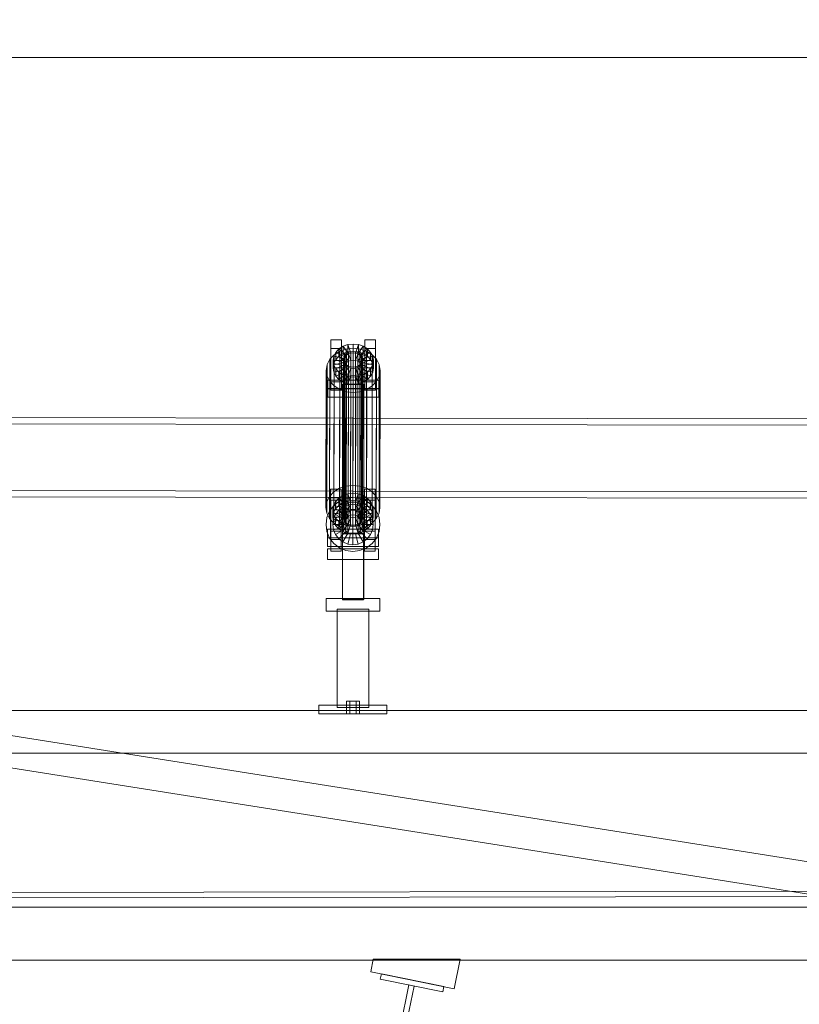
# Model space of a CAD drawing. Header units: millimetres. Extents: x -4738 to 65662, y -68080 to 6847.
# Tile 16 of 256: x 6526 to 7260, y -56291 to -55365. Entities that reach past the tile are written whole.
import ezdxf

# ---------------------------------------------------------------- set-up
doc = ezdxf.new("R2010")
doc.units = ezdxf.units.MM
doc.layers.add('COTAS_P', color=1, linetype='Continuous', lineweight=0)
doc.layers.add('R27_C10_CONJUNTO', color=7, linetype='Continuous', lineweight=0)
doc.dimstyles.new('R19_10', dxfattribs={"dimtxt": 25, "dimasz": 15, "dimexe": 15, "dimexo": 8, "dimgap": 10, "dimtad": 1, "dimtih": 1, "dimtoh": 1, "dimdsep": 46, "dimcen": 0.09, "dimadec": 0, "dimazin": 0, "dimtfac": 1, "dimtdec": 4, "dimtofl": 0, "dimtmove": 0, "dimatfit": 3, "dimfxl": 1, "dimtolj": 1, "dimtzin": 0, "dimarcsym": 0})

# ---------------------------------------------------------------- blocks, each defined once
blk = doc.blocks.new('DIM_R30_61')
at = {"layer": 'COTAS_P'}
for p, q in [((0, -55400), (15, -55395.5)), ((0, -56000), (0, -55400)), ((0, -55400), (10475, -55400)), ((0, -55400), (15, -55404.5)), ((10475, -55400), (10460, -55395.5)), ((10475, -55400), (10460, -55404.5)), ((10475, -56000), (10475, -55400))]:
    blk.add_line(p, q, dxfattribs=at)
blk.add_text('10475 P', height=25, dxfattribs=at).set_placement((5237.5, -55390))

msp = doc.modelspace()

# ---------------------------------------------------------------- linework, layer by layer
at = {"layer": 'R27_C10_CONJUNTO'}
for p, q in [((6819.174, -55674.097), (6819.186, -55666.067)), ((6819.186, -55666.067), (6829.186, -55666.067)), ((6819.186, -55666.067), (6819.216, -55705.387)), ((6829.186, -55666.067), (6829.174, -55674.097)), ((6829.216, -55705.387), (6829.186, -55666.067)), ((6851.174, -55674.097), (6851.186, -55666.067)), ((6851.186, -55666.067), (6861.186, -55666.067)), ((6851.186, -55666.067), (6851.216, -55705.387)), ((6861.186, -55666.067), (6861.174, -55674.097)), ((6861.216, -55705.387), (6861.186, -55666.067)), ((6829.174, -55674.097), (6819.174, -55674.097)), ((6819.203, -55713.417), (6819.174, -55674.097)), ((6821.844, -55681.453), (6823.739, -55677.699)), ((6822.213, -55679.946), (6827.471, -55676.64)), ((6823.739, -55677.699), (6823.728, -55684.582)), ((6823.739, -55677.699), (6826.756, -55674.476)), ((6832.402, -55681.795), (6823.739, -55677.699)), ((6826.756, -55674.476), (6826.745, -55681.359)), ((6826.756, -55674.476), (6830.689, -55672.003)), ((6833.831, -55680.268), (6826.756, -55674.476)), ((6827.471, -55676.64), (6827.272, -55805.694)), ((6827.471, -55676.64), (6833.596, -55674.561)), ((6829.174, -55674.097), (6829.203, -55713.417)), ((6830.689, -55672.003), (6830.678, -55678.885)), ((6835.26, -55677.331), (6830.678, -55678.885)), ((6830.689, -55672.003), (6835.27, -55670.448)), ((6835.695, -55679.097), (6830.689, -55672.003)), ((6833.596, -55674.561), (6833.396, -55803.616)), ((6833.596, -55674.561), (6840.169, -55673.852)), ((6833.833, -55679.121), (6835.696, -55677.949)), ((6835.27, -55670.448), (6835.26, -55677.331)), ((6840.177, -55676.8), (6835.26, -55677.331)), ((6835.26, -55677.331), (6837.854, -55685.243)), ((6835.27, -55670.448), (6840.188, -55669.917)), ((6837.865, -55678.36), (6835.27, -55670.448)), ((6835.696, -55677.949), (6835.465, -55827.653)), ((6835.696, -55677.949), (6837.866, -55677.213)), ((6837.866, -55677.213), (6837.635, -55826.916)), ((6840.194, -55678.109), (6837.865, -55678.36)), ((6837.866, -55677.213), (6840.196, -55676.962)), ((6840.196, -55676.962), (6839.964, -55826.665)), ((6840.169, -55673.852), (6839.97, -55802.907)), ((6840.169, -55673.852), (6846.744, -55674.561)), ((6840.188, -55669.917), (6840.177, -55676.8)), ((6845.095, -55677.331), (6840.177, -55676.8)), ((6840.177, -55676.8), (6840.183, -55684.992)), ((6840.183, -55684.992), (6840.194, -55678.109)), ((6840.194, -55678.109), (6840.188, -55669.917)), ((6840.188, -55669.917), (6845.106, -55670.448)), ((6842.523, -55678.36), (6840.194, -55678.109)), ((6840.196, -55676.962), (6842.525, -55677.213)), ((6842.525, -55677.213), (6842.294, -55826.916)), ((6845.095, -55677.331), (6842.513, -55685.243)), ((6842.523, -55678.36), (6845.106, -55670.448)), ((6842.525, -55677.213), (6844.696, -55677.949)), ((6844.696, -55677.949), (6844.465, -55827.653)), ((6844.695, -55679.097), (6849.689, -55672.003)), ((6844.696, -55677.949), (6846.561, -55679.121)), ((6845.106, -55670.448), (6845.095, -55677.331)), ((6849.678, -55678.885), (6845.095, -55677.331)), ((6845.106, -55670.448), (6849.689, -55672.003)), ((6846.744, -55674.561), (6846.544, -55803.616)), ((6846.559, -55680.268), (6853.626, -55674.476)), ((6846.744, -55674.561), (6852.871, -55676.64)), ((6847.991, -55681.795), (6856.648, -55677.699)), ((6849.689, -55672.003), (6849.678, -55678.885)), ((6849.689, -55672.003), (6853.626, -55674.476)), ((6861.174, -55674.097), (6851.174, -55674.097)), ((6851.203, -55713.417), (6851.174, -55674.097)), ((6852.871, -55676.64), (6852.672, -55805.694)), ((6852.871, -55676.64), (6858.134, -55679.946)), ((6853.626, -55674.476), (6853.615, -55681.359)), ((6853.626, -55674.476), (6856.648, -55677.699)), ((6856.648, -55677.699), (6856.637, -55684.582)), ((6856.648, -55677.699), (6858.549, -55681.453)), ((6861.174, -55674.097), (6861.203, -55713.417)), ((6815.647, -55689.273), (6818.18, -55684.255)), ((6818.18, -55684.255), (6817.981, -55813.31)), ((6818.18, -55684.255), (6822.213, -55679.946)), ((6821.199, -55685.481), (6821.189, -55692.364)), ((6821.199, -55685.481), (6821.844, -55681.453)), ((6831.199, -55685.481), (6821.199, -55685.481)), ((6821.85, -55689.51), (6821.199, -55685.481)), ((6821.844, -55681.453), (6821.833, -55688.336)), ((6823.728, -55684.582), (6821.833, -55688.336)), ((6831.505, -55683.573), (6821.844, -55681.453)), ((6831.507, -55687.389), (6821.85, -55689.51)), ((6822.213, -55679.946), (6822.014, -55809.001)), ((6826.745, -55681.359), (6823.728, -55684.582)), ((6823.728, -55684.582), (6832.392, -55688.678)), ((6830.678, -55678.885), (6826.745, -55681.359)), ((6826.745, -55681.359), (6833.821, -55687.151)), ((6830.678, -55678.885), (6835.684, -55685.98)), ((6831.201, -55684.334), (6830.97, -55834.037)), ((6831.189, -55692.364), (6831.199, -55685.481)), ((6831.505, -55683.573), (6831.199, -55685.481)), ((6831.199, -55685.481), (6831.507, -55687.389)), ((6831.201, -55684.334), (6831.506, -55682.426)), ((6831.509, -55686.242), (6831.201, -55684.334)), ((6831.506, -55682.426), (6831.275, -55832.129)), ((6831.509, -55686.242), (6831.278, -55835.946)), ((6831.494, -55690.456), (6831.505, -55683.573)), ((6831.497, -55694.272), (6831.507, -55687.389)), ((6832.402, -55681.795), (6831.505, -55683.573)), ((6831.506, -55682.426), (6832.404, -55680.648)), ((6831.507, -55687.389), (6832.408, -55689.167)), ((6832.41, -55688.02), (6831.509, -55686.242)), ((6832.404, -55680.648), (6832.173, -55830.351)), ((6832.392, -55688.678), (6832.402, -55681.795)), ((6832.392, -55688.678), (6833.821, -55687.151)), ((6833.831, -55680.268), (6832.402, -55681.795)), ((6832.404, -55680.648), (6833.833, -55679.121)), ((6833.833, -55679.121), (6833.602, -55828.824)), ((6833.821, -55687.151), (6833.831, -55680.268)), ((6833.821, -55687.151), (6835.684, -55685.98)), ((6835.695, -55679.097), (6833.831, -55680.268)), ((6835.684, -55685.98), (6835.695, -55679.097)), ((6835.684, -55685.98), (6837.854, -55685.243)), ((6837.865, -55678.36), (6835.695, -55679.097)), ((6837.854, -55685.243), (6837.865, -55678.36)), ((6837.854, -55685.243), (6840.183, -55684.992)), ((6840.183, -55684.992), (6842.513, -55685.243)), ((6842.513, -55685.243), (6842.523, -55678.36)), ((6842.513, -55685.243), (6844.684, -55685.98)), ((6844.695, -55679.097), (6842.523, -55678.36)), ((6849.678, -55678.885), (6844.684, -55685.98)), ((6844.684, -55685.98), (6844.695, -55679.097)), ((6844.684, -55685.98), (6846.549, -55687.151)), ((6846.559, -55680.268), (6844.695, -55679.097)), ((6846.561, -55679.121), (6846.33, -55828.824)), ((6846.549, -55687.151), (6846.559, -55680.268)), ((6853.615, -55681.359), (6846.549, -55687.151)), ((6846.549, -55687.151), (6847.98, -55688.678)), ((6847.991, -55681.795), (6846.559, -55680.268)), ((6846.561, -55679.121), (6847.993, -55680.648)), ((6847.993, -55680.648), (6847.761, -55830.351)), ((6847.98, -55688.678), (6847.991, -55681.795)), ((6856.637, -55684.582), (6847.98, -55688.678)), ((6848.891, -55683.573), (6847.991, -55681.795)), ((6847.993, -55680.648), (6848.893, -55682.426)), ((6847.996, -55689.167), (6848.894, -55687.389)), ((6848.896, -55686.242), (6847.998, -55688.02)), ((6848.893, -55682.426), (6848.661, -55832.129)), ((6848.896, -55686.242), (6848.664, -55835.946)), ((6848.881, -55690.456), (6848.891, -55683.573)), ((6848.883, -55694.272), (6848.894, -55687.389)), ((6848.891, -55683.573), (6858.549, -55681.453)), ((6849.199, -55685.481), (6848.891, -55683.573)), ((6848.893, -55682.426), (6849.201, -55684.334)), ((6848.894, -55687.389), (6849.199, -55685.481)), ((6848.894, -55687.389), (6858.555, -55689.51)), ((6849.201, -55684.334), (6848.896, -55686.242)), ((6848.97, -55834.037), (6849.201, -55684.334)), ((6849.199, -55685.481), (6849.189, -55692.364)), ((6859.199, -55685.481), (6849.199, -55685.481)), ((6853.615, -55681.359), (6849.678, -55678.885)), ((6856.637, -55684.582), (6853.615, -55681.359)), ((6858.538, -55688.336), (6856.637, -55684.582)), ((6858.134, -55679.946), (6857.935, -55809.001)), ((6858.134, -55679.946), (6862.174, -55684.255)), ((6858.549, -55681.453), (6858.538, -55688.336)), ((6858.549, -55681.453), (6859.199, -55685.481)), ((6859.199, -55685.481), (6858.555, -55689.51)), ((6859.189, -55692.364), (6859.199, -55685.481)), ((6862.174, -55684.255), (6861.975, -55813.31)), ((6862.174, -55684.255), (6864.716, -55689.273)), ((6814.785, -55694.658), (6814.586, -55823.713)), ((6814.785, -55694.658), (6815.647, -55689.273)), ((6815.655, -55700.044), (6814.785, -55694.658)), ((6815.647, -55689.273), (6815.447, -55818.328)), ((6821.833, -55688.336), (6821.189, -55692.364)), ((6821.189, -55692.364), (6831.189, -55692.364)), ((6821.189, -55692.364), (6821.839, -55696.392)), ((6821.833, -55688.336), (6831.494, -55690.456)), ((6821.85, -55689.51), (6821.839, -55696.392)), ((6821.839, -55696.392), (6831.497, -55694.272)), ((6821.839, -55696.392), (6823.74, -55700.146)), ((6823.751, -55693.263), (6821.85, -55689.51)), ((6823.751, -55693.263), (6823.74, -55700.146)), ((6823.74, -55700.146), (6832.397, -55696.05)), ((6832.408, -55689.167), (6823.751, -55693.263)), ((6826.773, -55696.487), (6823.751, -55693.263)), ((6826.773, -55696.487), (6826.762, -55703.37)), ((6833.839, -55690.694), (6826.773, -55696.487)), ((6830.71, -55698.96), (6826.773, -55696.487)), ((6835.704, -55691.866), (6830.71, -55698.96)), ((6831.189, -55692.364), (6831.494, -55690.456)), ((6831.497, -55694.272), (6831.189, -55692.364)), ((6831.494, -55690.456), (6832.392, -55688.678)), ((6832.397, -55696.05), (6831.497, -55694.272)), ((6832.41, -55688.02), (6832.178, -55837.724)), ((6832.397, -55696.05), (6832.408, -55689.167)), ((6833.829, -55697.577), (6832.397, -55696.05)), ((6832.408, -55689.167), (6833.839, -55690.694)), ((6833.841, -55689.547), (6832.41, -55688.02)), ((6833.841, -55689.547), (6833.61, -55839.25)), ((6833.829, -55697.577), (6833.839, -55690.694)), ((6833.839, -55690.694), (6835.704, -55691.866)), ((6835.706, -55690.719), (6833.841, -55689.547)), ((6837.875, -55692.602), (6835.293, -55700.515)), ((6835.706, -55690.719), (6835.474, -55840.422)), ((6835.694, -55698.749), (6835.704, -55691.866)), ((6835.704, -55691.866), (6837.875, -55692.602)), ((6837.877, -55691.455), (6835.706, -55690.719)), ((6837.877, -55691.455), (6837.646, -55841.159)), ((6837.865, -55699.485), (6837.875, -55692.602)), ((6837.875, -55692.602), (6840.205, -55692.854)), ((6840.207, -55691.706), (6837.877, -55691.455)), ((6840.207, -55691.706), (6839.975, -55841.41)), ((6840.194, -55699.737), (6840.205, -55692.854)), ((6840.205, -55692.854), (6842.534, -55692.602)), ((6840.205, -55692.854), (6840.211, -55701.045)), ((6842.536, -55691.455), (6840.207, -55691.706)), ((6842.536, -55691.455), (6842.304, -55841.159)), ((6842.523, -55699.485), (6842.534, -55692.602)), ((6842.534, -55692.602), (6844.704, -55691.866)), ((6842.534, -55692.602), (6845.128, -55700.515)), ((6844.706, -55690.719), (6842.536, -55691.455)), ((6844.706, -55690.719), (6844.474, -55840.422)), ((6844.694, -55698.749), (6844.704, -55691.866)), ((6844.704, -55691.866), (6846.567, -55690.694)), ((6844.704, -55691.866), (6849.71, -55698.96)), ((6846.569, -55689.547), (6844.706, -55690.719)), ((6846.569, -55689.547), (6846.338, -55839.25)), ((6846.557, -55697.577), (6846.567, -55690.694)), ((6847.986, -55696.05), (6846.557, -55697.577)), ((6846.567, -55690.694), (6847.996, -55689.167)), ((6846.567, -55690.694), (6853.643, -55696.487)), ((6847.998, -55688.02), (6846.569, -55689.547)), ((6847.998, -55688.02), (6847.767, -55837.724)), ((6847.98, -55688.678), (6848.881, -55690.456)), ((6847.986, -55696.05), (6847.996, -55689.167)), ((6848.883, -55694.272), (6847.986, -55696.05)), ((6856.649, -55700.146), (6847.986, -55696.05)), ((6847.996, -55689.167), (6856.66, -55693.263)), ((6858.538, -55688.336), (6848.881, -55690.456)), ((6848.881, -55690.456), (6849.189, -55692.364)), ((6849.189, -55692.364), (6848.883, -55694.272)), ((6858.544, -55696.392), (6848.883, -55694.272)), ((6849.189, -55692.364), (6859.189, -55692.364)), ((6853.643, -55696.487), (6849.71, -55698.96)), ((6853.643, -55696.487), (6853.632, -55703.37)), ((6856.66, -55693.263), (6853.643, -55696.487)), ((6856.66, -55693.263), (6856.649, -55700.146)), ((6856.649, -55700.146), (6858.544, -55696.392)), ((6858.555, -55689.51), (6856.66, -55693.263)), ((6859.189, -55692.364), (6858.538, -55688.336)), ((6858.555, -55689.51), (6858.544, -55696.392)), ((6858.544, -55696.392), (6859.189, -55692.364)), ((6864.716, -55689.273), (6864.516, -55818.328)), ((6864.716, -55689.273), (6865.585, -55694.658)), ((6865.585, -55694.658), (6864.724, -55700.044)), ((6865.386, -55823.713), (6865.585, -55694.658)), ((6815.655, -55700.044), (6815.455, -55829.098)), ((6818.196, -55705.062), (6815.655, -55700.044)), ((6816.202, -55711.778), (6816.215, -55703.748)), ((6816.215, -55703.748), (6864.215, -55703.748)), ((6816.215, -55703.748), (6816.221, -55711.94)), ((6818.196, -55705.062), (6817.996, -55834.116)), ((6822.236, -55709.371), (6818.196, -55705.062)), ((6819.216, -55705.387), (6819.203, -55713.417)), ((6829.216, -55705.387), (6819.216, -55705.387)), ((6823.74, -55700.146), (6826.762, -55703.37)), ((6826.762, -55703.37), (6833.829, -55697.577)), ((6826.762, -55703.37), (6830.699, -55705.843)), ((6829.203, -55713.417), (6829.216, -55705.387)), ((6830.699, -55705.843), (6835.694, -55698.749)), ((6830.71, -55698.96), (6830.699, -55705.843)), ((6830.699, -55705.843), (6835.283, -55707.398)), ((6835.293, -55700.515), (6830.71, -55698.96)), ((6835.694, -55698.749), (6833.829, -55697.577)), ((6835.283, -55707.398), (6837.865, -55699.485)), ((6835.293, -55700.515), (6835.283, -55707.398)), ((6840.211, -55701.045), (6835.293, -55700.515)), ((6837.865, -55699.485), (6835.694, -55698.749)), ((6840.194, -55699.737), (6837.865, -55699.485)), ((6842.523, -55699.485), (6840.194, -55699.737)), ((6840.201, -55707.928), (6840.194, -55699.737)), ((6840.211, -55701.045), (6840.201, -55707.928)), ((6845.128, -55700.515), (6840.211, -55701.045)), ((6844.694, -55698.749), (6842.523, -55699.485)), ((6845.118, -55707.398), (6842.523, -55699.485)), ((6846.557, -55697.577), (6844.694, -55698.749)), ((6849.699, -55705.843), (6844.694, -55698.749)), ((6845.128, -55700.515), (6845.118, -55707.398)), ((6845.118, -55707.398), (6849.699, -55705.843)), ((6849.71, -55698.96), (6845.128, -55700.515)), ((6853.632, -55703.37), (6846.557, -55697.577)), ((6849.71, -55698.96), (6849.699, -55705.843)), ((6849.699, -55705.843), (6853.632, -55703.37)), ((6851.216, -55705.387), (6851.203, -55713.417)), ((6861.216, -55705.387), (6851.216, -55705.387)), ((6853.632, -55703.37), (6856.649, -55700.146)), ((6862.19, -55705.062), (6858.157, -55709.371)), ((6861.203, -55713.417), (6861.216, -55705.387)), ((6862.19, -55705.062), (6861.99, -55834.116)), ((6864.724, -55700.044), (6862.19, -55705.062)), ((6864.215, -55703.748), (6864.202, -55711.778)), ((6864.221, -55711.94), (6864.215, -55703.748)), ((6864.724, -55700.044), (6864.524, -55829.098)), ((6864.202, -55711.778), (6816.202, -55711.778)), ((6816.208, -55719.97), (6816.202, -55711.778)), ((6816.221, -55711.94), (6816.208, -55719.97)), ((6864.221, -55711.94), (6816.221, -55711.94)), ((6819.203, -55713.417), (6829.203, -55713.417)), ((6822.236, -55709.371), (6822.036, -55838.425)), ((6827.499, -55712.677), (6822.236, -55709.371)), ((6827.499, -55712.677), (6827.299, -55841.732)), ((6833.626, -55714.756), (6827.499, -55712.677)), ((6830.208, -55707.891), (6830.208, -55707.636)), ((6830.208, -55707.636), (6850.208, -55707.636)), ((6830.211, -55910.251), (6830.208, -55707.636)), ((6850.208, -55707.89), (6830.208, -55707.891)), ((6830.211, -55910.506), (6830.208, -55707.891)), ((6833.626, -55714.756), (6833.427, -55843.811)), ((6840.201, -55715.465), (6833.626, -55714.756)), ((6835.283, -55707.398), (6840.201, -55707.928)), ((6840.201, -55707.928), (6845.118, -55707.398)), ((6846.774, -55714.756), (6840.201, -55715.465)), ((6846.774, -55714.756), (6846.575, -55843.811)), ((6852.899, -55712.677), (6846.774, -55714.756)), ((6850.208, -55707.636), (6850.208, -55707.89)), ((6850.211, -55910.251), (6850.208, -55707.636)), ((6850.208, -55707.89), (6850.211, -55910.505)), ((6851.203, -55713.417), (6861.203, -55713.417)), ((6852.899, -55712.677), (6852.699, -55841.732)), ((6858.157, -55709.371), (6852.899, -55712.677)), ((6858.157, -55709.371), (6857.957, -55838.425)), ((6864.202, -55711.778), (6864.208, -55719.97)), ((6864.208, -55719.97), (6864.221, -55711.94)), ((6816.208, -55719.97), (6864.208, -55719.97)), ((6840.201, -55715.465), (6840.001, -55844.52)), ((6840.116, -55739.549), (5860.116, -55738.033)), ((6840.009, -55808.378), (6840.116, -55739.549)), ((6840.116, -55739.549), (6840.106, -55745.549)), ((7820.116, -55741.065), (6840.116, -55739.549)), ((5860.106, -55744.033), (6840.106, -55745.549)), ((6840.106, -55745.549), (6840, -55814.378)), ((6840.106, -55745.549), (7820.106, -55747.065)), ((5860.009, -55806.863), (6840.009, -55808.378)), ((6818.956, -55814.623), (6818.969, -55806.593)), ((6818.969, -55806.593), (6828.969, -55806.593)), ((6818.969, -55806.593), (6818.998, -55845.913)), ((6827.272, -55805.694), (6822.014, -55809.001)), ((6833.396, -55803.616), (6827.272, -55805.694)), ((6828.969, -55806.593), (6828.956, -55814.623)), ((6828.998, -55845.913), (6828.969, -55806.593)), ((6839.97, -55802.907), (6833.396, -55803.616)), ((6846.544, -55803.616), (6839.97, -55802.907)), ((6852.672, -55805.694), (6846.544, -55803.616)), ((6850.956, -55814.623), (6850.969, -55806.593)), ((6850.969, -55806.593), (6860.969, -55806.593)), ((6850.969, -55806.593), (6850.998, -55845.913)), ((6857.935, -55809.001), (6852.672, -55805.694)), ((6860.969, -55806.593), (6860.956, -55814.623)), ((6860.998, -55845.913), (6860.969, -55806.593)), ((6840, -55814.378), (5860, -55812.862)), ((6817.981, -55813.31), (6815.447, -55818.328)), ((6822.014, -55809.001), (6817.981, -55813.31)), ((6828.956, -55814.623), (6818.956, -55814.623)), ((6818.986, -55853.943), (6818.956, -55814.623)), ((6819, -55816.778), (6829, -55816.778)), ((6819, -55816.778), (6819, -55864.778)), ((6823.522, -55818.225), (6826.539, -55815.002)), ((6826.539, -55815.002), (6826.528, -55821.885)), ((6826.539, -55815.002), (6830.472, -55812.529)), ((6833.614, -55820.794), (6826.539, -55815.002)), ((6827.3, -55817.781), (6833.426, -55815.244)), ((6828.956, -55814.623), (6828.986, -55853.943)), ((6829, -55864.778), (6829, -55816.778)), ((6830.472, -55812.529), (6830.461, -55819.412)), ((6830.472, -55812.529), (6835.053, -55810.974)), ((6835.477, -55819.623), (6830.472, -55812.529)), ((6833.426, -55815.244), (6840, -55814.378)), ((6835.053, -55810.974), (6835.042, -55817.857)), ((6835.053, -55810.974), (6839.97, -55810.443)), ((6837.647, -55818.886), (6835.053, -55810.974)), ((6839.97, -55810.443), (6839.96, -55817.326)), ((6839.976, -55818.635), (6839.97, -55810.443)), ((6839.97, -55810.443), (6844.888, -55810.974)), ((7820, -55815.894), (6840, -55814.378)), ((6840, -55814.378), (6846.574, -55815.244)), ((6840.009, -55808.378), (7820.009, -55809.894)), ((6842.306, -55818.886), (6844.888, -55810.974)), ((6844.477, -55819.623), (6849.472, -55812.529)), ((6844.888, -55810.974), (6844.878, -55817.857)), ((6844.888, -55810.974), (6849.472, -55812.529)), ((6846.342, -55820.794), (6853.409, -55815.002)), ((6846.574, -55815.244), (6852.7, -55817.781)), ((6849.472, -55812.529), (6849.461, -55819.412)), ((6849.472, -55812.529), (6853.409, -55815.002)), ((6860.956, -55814.623), (6850.956, -55814.623)), ((6850.986, -55853.943), (6850.956, -55814.623)), ((6851, -55816.778), (6861, -55816.778)), ((6851, -55816.778), (6851, -55864.778)), ((6853.409, -55815.002), (6853.398, -55821.885)), ((6853.409, -55815.002), (6856.431, -55818.225)), ((6861.975, -55813.31), (6857.935, -55809.001)), ((6860.956, -55814.623), (6860.986, -55853.943)), ((6861, -55864.778), (6861, -55816.778)), ((6864.516, -55818.328), (6861.975, -55813.31)), ((6815.447, -55818.328), (6814.586, -55823.713)), ((6814.586, -55823.713), (6815.455, -55829.098)), ((6818.003, -55827.078), (6822.039, -55821.818)), ((6820.982, -55826.007), (6820.971, -55832.89)), ((6820.982, -55826.007), (6821.626, -55821.979)), ((6830.982, -55826.007), (6820.982, -55826.007)), ((6821.632, -55830.036), (6820.982, -55826.007)), ((6821.626, -55821.979), (6821.616, -55828.862)), ((6823.511, -55825.108), (6821.616, -55828.862)), ((6821.626, -55821.979), (6823.522, -55818.225)), ((6831.287, -55824.099), (6821.626, -55821.979)), ((6822.039, -55821.818), (6827.3, -55817.781)), ((6823.522, -55818.225), (6823.511, -55825.108)), ((6826.528, -55821.885), (6823.511, -55825.108)), ((6823.511, -55825.108), (6832.174, -55829.204)), ((6832.185, -55822.321), (6823.522, -55818.225)), ((6823.546, -55830.278), (6826.565, -55826.343)), ((6830.461, -55819.412), (6826.528, -55821.885)), ((6826.528, -55821.885), (6833.603, -55827.677)), ((6826.565, -55826.343), (6830.5, -55823.324)), ((6833.636, -55833.414), (6826.565, -55826.343)), ((6835.042, -55817.857), (6830.461, -55819.412)), ((6830.461, -55819.412), (6835.467, -55826.506)), ((6830.5, -55823.324), (6835.082, -55821.426)), ((6835.5, -55831.984), (6830.5, -55823.324)), ((6830.971, -55832.89), (6830.982, -55826.007)), ((6831.287, -55824.099), (6830.982, -55826.007)), ((6830.982, -55826.007), (6831.29, -55827.915)), ((6831.277, -55830.982), (6831.287, -55824.099)), ((6832.185, -55822.321), (6831.287, -55824.099)), ((6832.174, -55829.204), (6832.185, -55822.321)), ((6833.614, -55820.794), (6832.185, -55822.321)), ((6833.603, -55827.677), (6833.614, -55820.794)), ((6833.603, -55827.677), (6835.467, -55826.506)), ((6835.477, -55819.623), (6833.614, -55820.794)), ((6839.96, -55817.326), (6835.042, -55817.857)), ((6835.042, -55817.857), (6837.637, -55825.769)), ((6835.082, -55821.426), (6840, -55820.778)), ((6837.671, -55831.085), (6835.082, -55821.426)), ((6835.467, -55826.506), (6835.477, -55819.623)), ((6835.467, -55826.506), (6837.637, -55825.769)), ((6837.647, -55818.886), (6835.477, -55819.623)), ((6837.637, -55825.769), (6837.647, -55818.886)), ((6837.637, -55825.769), (6839.966, -55825.518)), ((6839.976, -55818.635), (6837.647, -55818.886)), ((6844.878, -55817.857), (6839.96, -55817.326)), ((6839.96, -55817.326), (6839.966, -55825.518)), ((6839.966, -55825.518), (6839.976, -55818.635)), ((6839.966, -55825.518), (6842.295, -55825.769)), ((6842.306, -55818.886), (6839.976, -55818.635)), ((6840, -55830.778), (6840, -55820.778)), ((6840, -55820.778), (6844.918, -55821.426)), ((6844.878, -55817.857), (6842.295, -55825.769)), ((6842.295, -55825.769), (6842.306, -55818.886)), ((6842.295, -55825.769), (6844.467, -55826.506)), ((6844.477, -55819.623), (6842.306, -55818.886)), ((6842.329, -55831.085), (6844.918, -55821.426)), ((6849.461, -55819.412), (6844.467, -55826.506)), ((6844.467, -55826.506), (6844.477, -55819.623)), ((6844.467, -55826.506), (6846.331, -55827.677)), ((6846.342, -55820.794), (6844.477, -55819.623)), ((6844.5, -55831.984), (6849.5, -55823.324)), ((6849.461, -55819.412), (6844.878, -55817.857)), ((6844.918, -55821.426), (6849.5, -55823.324)), ((6846.331, -55827.677), (6846.342, -55820.794)), ((6853.398, -55821.885), (6846.331, -55827.677)), ((6847.773, -55822.321), (6846.342, -55820.794)), ((6846.364, -55833.414), (6853.435, -55826.343)), ((6847.763, -55829.204), (6847.773, -55822.321)), ((6856.42, -55825.108), (6847.763, -55829.204)), ((6847.773, -55822.321), (6856.431, -55818.225)), ((6848.674, -55824.099), (6847.773, -55822.321)), ((6848.663, -55830.982), (6848.674, -55824.099)), ((6848.674, -55824.099), (6858.332, -55821.979)), ((6848.982, -55826.007), (6848.674, -55824.099)), ((6848.677, -55827.915), (6848.982, -55826.007)), ((6848.982, -55826.007), (6848.971, -55832.89)), ((6858.982, -55826.007), (6848.982, -55826.007)), ((6853.398, -55821.885), (6849.461, -55819.412)), ((6849.5, -55823.324), (6853.435, -55826.343)), ((6852.7, -55817.781), (6857.961, -55821.818)), ((6856.42, -55825.108), (6853.398, -55821.885)), ((6853.435, -55826.343), (6856.454, -55830.278)), ((6856.431, -55818.225), (6856.42, -55825.108)), ((6858.321, -55828.862), (6856.42, -55825.108)), ((6856.431, -55818.225), (6858.332, -55821.979)), ((6857.961, -55821.818), (6861.997, -55827.078)), ((6858.332, -55821.979), (6858.321, -55828.862)), ((6858.332, -55821.979), (6858.982, -55826.007)), ((6858.982, -55826.007), (6858.338, -55830.036)), ((6858.971, -55832.89), (6858.982, -55826.007)), ((6865.386, -55823.713), (6864.516, -55818.328)), ((6864.524, -55829.098), (6865.386, -55823.713)), ((6814.6, -55839.778), (6815.465, -55833.204)), ((6815.455, -55829.098), (6817.996, -55834.116)), ((6815.465, -55833.204), (6818.003, -55827.078)), ((6817.996, -55834.116), (6822.036, -55838.425)), ((6821.616, -55828.862), (6820.971, -55832.89)), ((6820.971, -55832.89), (6830.971, -55832.89)), ((6820.971, -55832.89), (6821.622, -55836.918)), ((6821, -55839.778), (6821.647, -55834.861)), ((6821.616, -55828.862), (6831.277, -55830.982)), ((6821.632, -55830.036), (6821.622, -55836.918)), ((6821.622, -55836.918), (6831.279, -55834.798)), ((6831.29, -55827.915), (6821.632, -55830.036)), ((6823.533, -55833.789), (6821.632, -55830.036)), ((6821.647, -55834.861), (6823.546, -55830.278)), ((6831.307, -55837.449), (6821.647, -55834.861)), ((6823.533, -55833.789), (6823.523, -55840.672)), ((6832.191, -55829.694), (6823.533, -55833.789)), ((6826.555, -55837.013), (6823.533, -55833.789)), ((6832.206, -55835.278), (6823.546, -55830.278)), ((6833.622, -55831.22), (6826.555, -55837.013)), ((6835.487, -55832.392), (6830.492, -55839.486)), ((6831.275, -55832.129), (6830.97, -55834.037)), ((6830.97, -55834.037), (6831.278, -55835.946)), ((6830.971, -55832.89), (6831.277, -55830.982)), ((6831.279, -55834.798), (6830.971, -55832.89)), ((6832.173, -55830.351), (6831.275, -55832.129)), ((6831.277, -55830.982), (6832.174, -55829.204)), ((6831.279, -55834.798), (6831.29, -55827.915)), ((6832.18, -55836.576), (6831.279, -55834.798)), ((6831.29, -55827.915), (6832.191, -55829.694)), ((6831.307, -55837.449), (6832.206, -55835.278)), ((6833.602, -55828.824), (6832.173, -55830.351)), ((6832.174, -55829.204), (6833.603, -55827.677)), ((6832.18, -55836.576), (6832.191, -55829.694)), ((6832.191, -55829.694), (6833.622, -55831.22)), ((6832.206, -55835.278), (6833.636, -55833.414)), ((6835.465, -55827.653), (6833.602, -55828.824)), ((6833.611, -55838.103), (6833.622, -55831.22)), ((6833.622, -55831.22), (6835.487, -55832.392)), ((6833.636, -55833.414), (6835.5, -55831.984)), ((6837.658, -55833.128), (6835.076, -55841.041)), ((6837.635, -55826.916), (6835.465, -55827.653)), ((6835.476, -55839.275), (6835.487, -55832.392)), ((6835.487, -55832.392), (6837.658, -55833.128)), ((6835.5, -55831.984), (6837.671, -55831.085)), ((6839.964, -55826.665), (6837.635, -55826.916)), ((6837.647, -55840.011), (6837.658, -55833.128)), ((6837.658, -55833.128), (6839.988, -55833.38)), ((6837.671, -55831.085), (6840, -55830.778)), ((6842.294, -55826.916), (6839.964, -55826.665)), ((6839.977, -55840.263), (6839.988, -55833.38)), ((6839.988, -55833.38), (6842.317, -55833.128)), ((6839.988, -55833.38), (6839.994, -55841.571)), ((6840, -55830.778), (6842.329, -55831.085)), ((6844.465, -55827.653), (6842.294, -55826.916)), ((6842.306, -55840.011), (6842.317, -55833.128)), ((6842.317, -55833.128), (6844.487, -55832.392)), ((6842.317, -55833.128), (6844.911, -55841.041)), ((6842.329, -55831.085), (6844.5, -55831.984)), ((6846.33, -55828.824), (6844.465, -55827.653)), ((6844.476, -55839.275), (6844.487, -55832.392)), ((6844.487, -55832.392), (6846.35, -55831.22)), ((6844.487, -55832.392), (6849.492, -55839.486)), ((6844.5, -55831.984), (6846.364, -55833.414)), ((6847.761, -55830.351), (6846.33, -55828.824)), ((6846.331, -55827.677), (6847.763, -55829.204)), ((6846.339, -55838.103), (6846.35, -55831.22)), ((6846.35, -55831.22), (6847.779, -55829.694)), ((6846.35, -55831.22), (6853.425, -55837.013)), ((6846.364, -55833.414), (6847.794, -55835.278)), ((6848.661, -55832.129), (6847.761, -55830.351)), ((6847.763, -55829.204), (6848.663, -55830.982)), ((6847.768, -55836.576), (6847.779, -55829.694)), ((6848.666, -55834.798), (6847.768, -55836.576)), ((6847.779, -55829.694), (6848.677, -55827.915)), ((6847.779, -55829.694), (6856.442, -55833.789)), ((6847.794, -55835.278), (6856.454, -55830.278)), ((6847.794, -55835.278), (6848.693, -55837.449)), ((6848.97, -55834.037), (6848.661, -55832.129)), ((6858.321, -55828.862), (6848.663, -55830.982)), ((6848.663, -55830.982), (6848.971, -55832.89)), ((6848.664, -55835.946), (6848.97, -55834.037)), ((6848.666, -55834.798), (6848.677, -55827.915)), ((6848.971, -55832.89), (6848.666, -55834.798)), ((6858.327, -55836.918), (6848.666, -55834.798)), ((6848.677, -55827.915), (6858.338, -55830.036)), ((6848.693, -55837.449), (6858.353, -55834.861)), ((6848.971, -55832.89), (6858.971, -55832.89)), ((6856.442, -55833.789), (6853.425, -55837.013)), ((6856.442, -55833.789), (6856.432, -55840.672)), ((6858.338, -55830.036), (6856.442, -55833.789)), ((6856.454, -55830.278), (6858.353, -55834.861)), ((6857.957, -55838.425), (6861.99, -55834.116)), ((6858.971, -55832.89), (6858.321, -55828.862)), ((6858.338, -55830.036), (6858.327, -55836.918)), ((6858.327, -55836.918), (6858.971, -55832.89)), ((6858.353, -55834.861), (6859, -55839.778)), ((6861.99, -55834.116), (6864.524, -55829.098)), ((6861.997, -55827.078), (6864.535, -55833.204)), ((6864.535, -55833.204), (6865.4, -55839.778)), ((6815.465, -55846.352), (6814.6, -55839.778)), ((6815.985, -55852.304), (6815.997, -55844.274)), ((6815.997, -55844.274), (6863.997, -55844.274)), ((6815.997, -55844.274), (6816.003, -55852.466)), ((6831, -55839.778), (6821, -55839.778)), ((6821.647, -55844.696), (6821, -55839.778)), ((6821.622, -55836.918), (6823.523, -55840.672)), ((6831.307, -55842.108), (6821.647, -55844.696)), ((6823.546, -55849.278), (6821.647, -55844.696)), ((6822.036, -55838.425), (6827.299, -55841.732)), ((6823.523, -55840.672), (6832.18, -55836.576)), ((6823.523, -55840.672), (6826.545, -55843.896)), ((6832.206, -55844.278), (6823.546, -55849.278)), ((6826.555, -55837.013), (6826.545, -55843.896)), ((6826.545, -55843.896), (6833.611, -55838.103)), ((6826.545, -55843.896), (6830.482, -55846.369)), ((6830.492, -55839.486), (6826.555, -55837.013)), ((6827.299, -55841.732), (6833.427, -55843.811)), ((6830.482, -55846.369), (6835.476, -55839.275)), ((6830.492, -55839.486), (6830.482, -55846.369)), ((6835.076, -55841.041), (6830.492, -55839.486)), ((6831, -55839.778), (6831.307, -55837.449)), ((6831.307, -55842.108), (6831, -55839.778)), ((6831.278, -55835.946), (6832.178, -55837.724)), ((6832.206, -55844.278), (6831.307, -55842.108)), ((6832.178, -55837.724), (6833.61, -55839.25)), ((6833.611, -55838.103), (6832.18, -55836.576)), ((6833.636, -55846.142), (6832.206, -55844.278)), ((6833.427, -55843.811), (6840.001, -55844.52)), ((6833.61, -55839.25), (6835.474, -55840.422)), ((6835.476, -55839.275), (6833.611, -55838.103)), ((6835.065, -55847.924), (6837.647, -55840.011)), ((6835.076, -55841.041), (6835.065, -55847.924)), ((6839.994, -55841.571), (6835.076, -55841.041)), ((6835.474, -55840.422), (6837.646, -55841.159)), ((6837.647, -55840.011), (6835.476, -55839.275)), ((6837.646, -55841.159), (6839.975, -55841.41)), ((6839.977, -55840.263), (6837.647, -55840.011)), ((6839.975, -55841.41), (6842.304, -55841.159)), ((6842.306, -55840.011), (6839.977, -55840.263)), ((6839.983, -55848.454), (6839.977, -55840.263)), ((6839.994, -55841.571), (6839.983, -55848.454)), ((6844.911, -55841.041), (6839.994, -55841.571)), ((6840.001, -55844.52), (6846.575, -55843.811)), ((6842.304, -55841.159), (6844.474, -55840.422)), ((6844.476, -55839.275), (6842.306, -55840.011)), ((6844.9, -55847.924), (6842.306, -55840.011)), ((6844.474, -55840.422), (6846.338, -55839.25)), ((6846.339, -55838.103), (6844.476, -55839.275)), ((6849.482, -55846.369), (6844.476, -55839.275)), ((6844.911, -55841.041), (6844.9, -55847.924)), ((6849.492, -55839.486), (6844.911, -55841.041)), ((6846.338, -55839.25), (6847.767, -55837.724)), ((6847.768, -55836.576), (6846.339, -55838.103)), ((6853.415, -55843.896), (6846.339, -55838.103)), ((6847.794, -55844.278), (6846.364, -55846.142)), ((6846.575, -55843.811), (6852.699, -55841.732)), ((6847.767, -55837.724), (6848.664, -55835.946)), ((6856.432, -55840.672), (6847.768, -55836.576)), ((6848.693, -55842.108), (6847.794, -55844.278)), ((6847.794, -55844.278), (6856.454, -55849.278)), ((6848.693, -55837.449), (6849, -55839.778)), ((6849, -55839.778), (6848.693, -55842.108)), ((6848.693, -55842.108), (6858.353, -55844.696)), ((6859, -55839.778), (6849, -55839.778)), ((6849.492, -55839.486), (6849.482, -55846.369)), ((6849.482, -55846.369), (6853.415, -55843.896)), ((6853.425, -55837.013), (6849.492, -55839.486)), ((6852.699, -55841.732), (6857.957, -55838.425)), ((6853.425, -55837.013), (6853.415, -55843.896)), ((6853.415, -55843.896), (6856.432, -55840.672)), ((6856.432, -55840.672), (6858.327, -55836.918)), ((6858.353, -55844.696), (6856.454, -55849.278)), ((6859, -55839.778), (6858.353, -55844.696)), ((6863.997, -55844.274), (6863.985, -55852.304)), ((6864.003, -55852.466), (6863.997, -55844.274)), ((6865.4, -55839.778), (6864.535, -55846.352)), ((6818.003, -55852.478), (6815.465, -55846.352)), ((6863.985, -55852.304), (6815.985, -55852.304)), ((6815.991, -55860.496), (6815.985, -55852.304)), ((6816.003, -55852.466), (6815.991, -55860.496)), ((6864.003, -55852.466), (6816.003, -55852.466)), ((6822.039, -55857.739), (6818.003, -55852.478)), ((6818.998, -55845.913), (6818.986, -55853.943)), ((6818.986, -55853.943), (6828.986, -55853.943)), ((6828.998, -55845.913), (6818.998, -55845.913)), ((6826.565, -55853.213), (6823.546, -55849.278)), ((6833.636, -55846.142), (6826.565, -55853.213)), ((6830.5, -55856.233), (6826.565, -55853.213)), ((6828.986, -55853.943), (6828.998, -55845.913)), ((6829.991, -55847.875), (6849.991, -55847.874)), ((6829.991, -55848.705), (6829.991, -55847.875)), ((6829.994, -55909.963), (6829.991, -55847.875)), ((6849.991, -55848.704), (6829.991, -55848.705)), ((6829.994, -55910.794), (6829.991, -55848.705)), ((6830.482, -55846.369), (6835.065, -55847.924)), ((6835.5, -55847.572), (6830.5, -55856.233)), ((6835.5, -55847.572), (6833.636, -55846.142)), ((6835.065, -55847.924), (6839.983, -55848.454)), ((6837.671, -55848.471), (6835.082, -55858.131)), ((6837.671, -55848.471), (6835.5, -55847.572)), ((6840, -55848.778), (6837.671, -55848.471)), ((6839.983, -55848.454), (6844.9, -55847.924)), ((6842.329, -55848.471), (6840, -55848.778)), ((6840, -55848.778), (6840, -55858.778)), ((6844.5, -55847.572), (6842.329, -55848.471)), ((6842.329, -55848.471), (6844.918, -55858.131)), ((6846.364, -55846.142), (6844.5, -55847.572)), ((6844.5, -55847.572), (6849.5, -55856.233)), ((6844.9, -55847.924), (6849.482, -55846.369)), ((6846.364, -55846.142), (6853.435, -55853.213)), ((6853.435, -55853.213), (6849.5, -55856.233)), ((6849.991, -55847.874), (6849.991, -55848.704)), ((6849.994, -55909.962), (6849.991, -55847.874)), ((6849.991, -55848.704), (6849.994, -55910.793)), ((6850.998, -55845.913), (6850.986, -55853.943)), ((6850.986, -55853.943), (6860.986, -55853.943)), ((6860.998, -55845.913), (6850.998, -55845.913)), ((6856.454, -55849.278), (6853.435, -55853.213)), ((6861.997, -55852.478), (6857.961, -55857.739)), ((6860.986, -55853.943), (6860.998, -55845.913)), ((6864.535, -55846.352), (6861.997, -55852.478)), ((6863.985, -55852.304), (6863.991, -55860.496)), ((6863.991, -55860.496), (6864.003, -55852.466)), ((6815.991, -55860.496), (6863.991, -55860.496)), ((6816, -55862.778), (6864, -55862.778)), ((6816, -55862.778), (6816, -55872.778)), ((6827.3, -55861.775), (6822.039, -55857.739)), ((6833.426, -55864.313), (6827.3, -55861.775)), ((6850, -55862.778), (6830, -55862.778)), ((6830, -55910.378), (6830, -55862.778)), ((6835.082, -55858.131), (6830.5, -55856.233)), ((6840, -55858.778), (6835.082, -55858.131)), ((6844.918, -55858.131), (6840, -55858.778)), ((6849.5, -55856.233), (6844.918, -55858.131)), ((6852.7, -55861.775), (6846.574, -55864.313)), ((6850, -55862.778), (6850, -55910.378)), ((6857.961, -55857.739), (6852.7, -55861.775)), ((6864, -55872.778), (6864, -55862.778)), ((6816, -55872.778), (6864, -55872.778)), ((6819, -55864.778), (6829, -55864.778)), ((6840, -55865.178), (6833.426, -55864.313)), ((6846.574, -55864.313), (6840, -55865.178)), ((6851, -55864.778), (6861, -55864.778)), ((6814.6, -55909.378), (6865.4, -55909.378)), ((6814.6, -55909.378), (6814.6, -55921.378)), ((6849.994, -55909.962), (6829.994, -55909.963)), ((6829.994, -55909.963), (6829.994, -55910.794)), ((6849.994, -55910.793), (6849.994, -55909.962)), ((6865.4, -55921.378), (6865.4, -55909.378)), ((6829.994, -55910.794), (6849.994, -55910.793)), ((6850, -55910.378), (6830, -55910.378)), ((6850.211, -55910.251), (6830.211, -55910.251)), ((6830.211, -55910.251), (6830.211, -55910.506)), ((6830.211, -55910.506), (6850.211, -55910.505)), ((6850.211, -55910.505), (6850.211, -55910.251)), ((6814.6, -55921.378), (6865.4, -55921.378)), ((6825, -55919.378), (6855, -55919.378)), ((6825, -55919.378), (6825, -56012)), ((6855, -56012), (6855, -55919.378)), ((6808, -56010), (6872, -56010)), ((6808, -56010), (6808, -56018)), ((6834, -56006), (6837, -56006)), ((6834, -56006), (6834, -56018)), ((6837, -56006), (6843, -56006)), ((6837, -56018), (6837, -56006)), ((6843, -56006), (6846, -56006)), ((6843, -56018), (6843, -56006)), ((6846, -56018), (6846, -56006)), ((6872, -56018), (6872, -56010)), ((6400, -56015), (7600, -56015)), ((6402.346, -56020.185), (7602.346, -56210.185)), ((6808, -56018), (6872, -56018)), ((6825, -56012), (6855, -56012)), ((6837, -56018), (6834, -56018)), ((6837, -56018), (6843, -56018)), ((6843, -56018), (6846, -56018)), ((6397.654, -56049.815), (7597.654, -56239.815)), ((6400, -56055), (7600, -56055)), ((0.303, -56196.2), (10475.278, -56180)), ((0.311, -56201.2), (10475.286, -56185)), ((6400, -56200), (7600, -56200)), ((6400, -56250), (7600, -56250)), ((6859.171, -56249), (6856.765, -56260.756)), ((6859.171, -56249), (6940.829, -56249)), ((6935.141, -56276.795), (6940.829, -56249)), ((6856.765, -56260.756), (6935.141, -56276.795)), ((6865.756, -56267.7), (6866.759, -56262.801)), ((6924.538, -56279.728), (6865.756, -56267.7)), ((6866.759, -56262.801), (6925.541, -56274.83)), ((6882.674, -56322.198), (6892.698, -56273.213)), ((6897.597, -56274.215), (6887.573, -56323.2)), ((6892.698, -56273.213), (6897.597, -56274.215)), ((6925.541, -56274.83), (6924.538, -56279.728))]:
    msp.add_line(p, q, dxfattribs=at)

# ---------------------------------------------------------------- dimensions: what is measured, and where the dimension line sits
at = {"layer": 'COTAS_P'}
dim = msp.add_aligned_dim(p1=(0, -56000), p2=(10475, -56000), distance=600, text='<> P', dimstyle='R19_10', dxfattribs=at)
dim.commit()
dim.dimension.update_dxf_attribs({"geometry": 'DIM_R30_61', "text_midpoint": (5237.5, -55400)})

doc.saveas('drawing.dxf')
